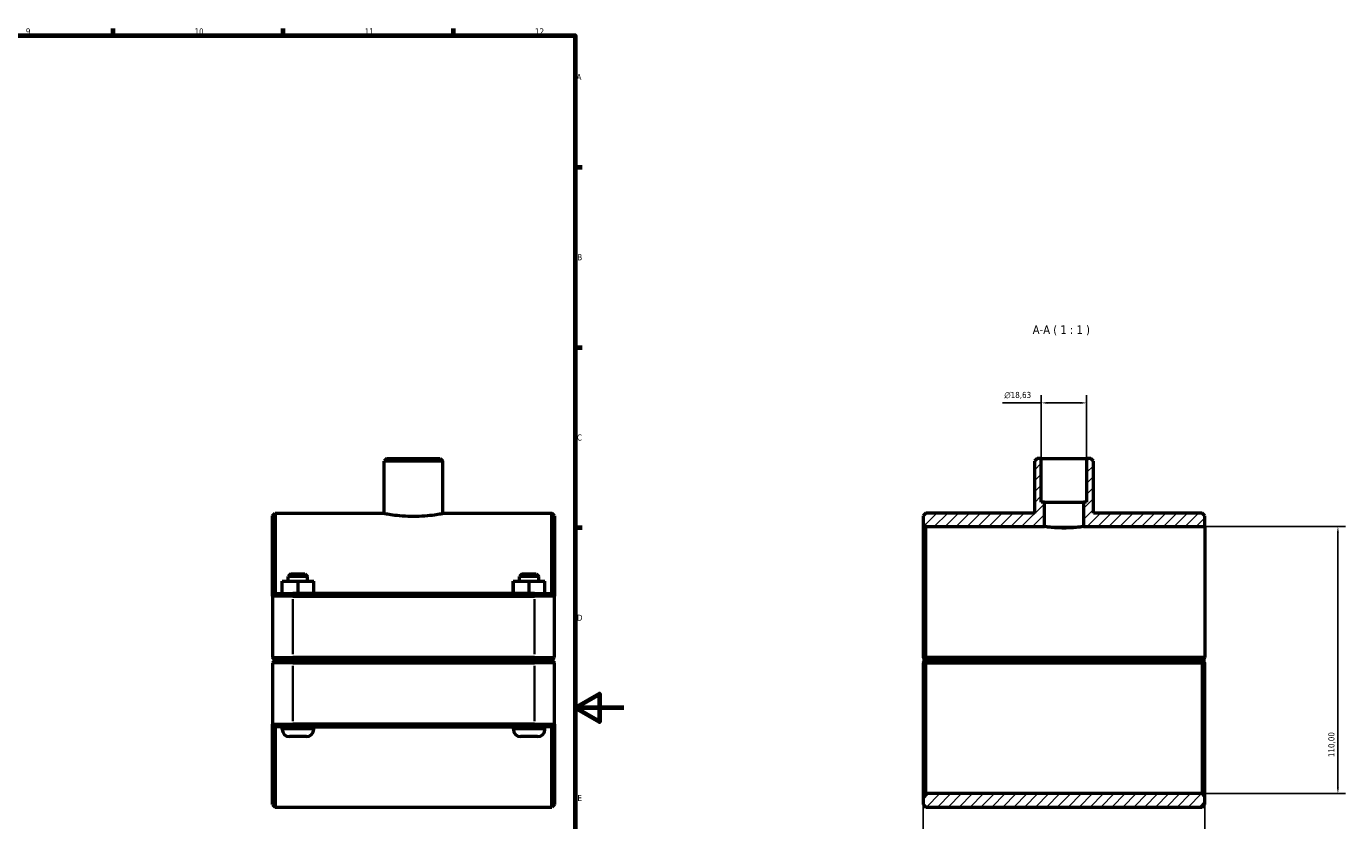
# Model space of a CAD drawing. Header units: millimetres. Extents: x 0 to 1138, y -25 to 1083.
# Tile 6 of 6: x 595 to 1138, y 251 to 578. Entities that reach past the tile are written whole.
import ezdxf

# ---------------------------------------------------------------- set-up
doc = ezdxf.new("R2010")
doc.units = ezdxf.units.MM
for name, color, linetype, lineweight in [('Border (ISO)', 7, 'Continuous', 70), ('Dimension (ISO)', 7, 'Continuous', 25), ('Hatch (ISO)', 7, 'Continuous', 18), ('Symbol (ISO)', 7, 'Continuous', 25), ('Visible (ISO)', 7, 'Continuous', 50), ('Visible Narrow (ISO)', 7, 'Continuous', 35)]:
    doc.layers.add(name, color=color, linetype=linetype, lineweight=lineweight)
doc.styles.add('Label Text (ISO)', font='tahoma.ttf')
doc.styles.add('Note Text (ISO)', font='tahoma.ttf')
doc.dimstyles.new('Default (ISO)', dxfattribs={"dimtxt": 2.5, "dimasz": 2.5, "dimexe": 3.175, "dimexo": 0, "dimgap": 0.762, "dimtad": 1, "dimrnd": 1e-08, "dimzin": 0, "dimtxsty": 'Note Text (ISO)', "dimcen": 0.09, "dimdle": 10, "dimclrd": 256, "dimclre": 256, "dimclrt": 232, "dimazin": 0, "dimtfac": 1.40208, "dimtmove": 0, "dimatfit": 3, "dimfxl": 1, "dimtolj": 1, "dimtzin": 0, "dimlwd": -1, "dimlwe": -1, "dimarcsym": 0})

# ---------------------------------------------------------------- blocks, each defined once
blk = doc.blocks.new('Borders Default Border')
at = {"layer": 'Border (ISO)'}
for p, q in [((630.75, 574), (630.75, 576.9)), ((700.83, 574), (700.83, 576.9)), ((770.92, 574), (770.92, 576.9)), ((821, 519.75), (823.9, 519.75)), ((821, 445.5), (823.9, 445.5)), ((821, 371.25), (823.9, 371.25))]:
    blk.add_line(p, q, dxfattribs=at)
at = {"layer": 'Border (ISO)', "flags": 128}
for points in [[(20, 20), (20, 574), (821, 574), (821, 20), (20, 20)], [(841, 297), (821, 297), (831, 302.77), (831, 291.23), (821, 297)]]:
    blk.add_lwpolyline(points, dxfattribs=at)
at = {"layer": 'Border (ISO)', "color": 232, "true_color": 0xca0064, "char_height": 2.5, "attachment_point": 7, "style": 'Note Text (ISO)'}
for s, insert in [('9', (594.88, 574.35)), ('10', (664.29, 574.35)), ('11', (734.37, 574.4)), ('12', (804.46, 574.4)), ('A', (821.59, 555.62)), ('B', (821.89, 481.37)), ('C', (821.73, 407.08)), ('D', (821.73, 332.88)), ('E', (821.94, 258.63))]:
    blk.add_mtext(s, dxfattribs=dict(at, insert=insert))
blk = doc.blocks.new('*D7')
at = {"layer": 'Defpoints', "color": 0, "transparency": 16777216}
for p in [(1012.91, 422.64), (1012.91, 399.68), (1031.55, 399.68)]:
    blk.add_point(p, dxfattribs=at)
at = {"layer": 'Dimension (ISO)', "transparency": 16777216}
for p, q in [((1012.91, 399.68), (1012.91, 425.82)), ((1031.55, 399.68), (1031.55, 425.82)), ((1012.91, 422.64), (996.93, 422.64)), ((1029.05, 422.64), (1015.41, 422.64))]:
    blk.add_line(p, q, dxfattribs=at)
for points in [[(1015.41, 423.06), (1015.41, 422.22), (1012.91, 422.64)], [(1029.05, 423.06), (1029.05, 422.22), (1031.55, 422.64)]]:
    blk.add_solid(points, dxfattribs=at)
at = {"layer": 'Dimension (ISO)', "color": 232, "true_color": 0xca0064, "transparency": 16777216, "insert": (997.69, 427.16), "char_height": 2.5, "attachment_point": 1, "style": 'Note Text (ISO)'}
blk.add_mtext('\\A1;\\fAIGDT|b0|i0;\\H2.5000;\\ln\\fTahoma|b0|i0;\\H2.5000;18,63', dxfattribs=at)
blk = doc.blocks.new('*D8')
at = {"layer": 'Defpoints', "color": 0, "transparency": 16777216}
for p in [(964.23, 317.83), (1080.23, 317.83), (964.23, 162.66)]:
    blk.add_point(p, dxfattribs=at)
at = {"layer": 'Dimension (ISO)', "transparency": 16777216}
for p, q in [((964.23, 317.83), (964.23, 159.49)), ((1080.23, 317.83), (1080.23, 159.49)), ((1077.73, 162.66), (966.73, 162.66))]:
    blk.add_line(p, q, dxfattribs=at)
for points in [[(966.73, 163.08), (966.73, 162.25), (964.23, 162.66)], [(1077.73, 163.08), (1077.73, 162.25), (1080.23, 162.66)]]:
    blk.add_solid(points, dxfattribs=at)
at = {"layer": 'Dimension (ISO)', "color": 232, "true_color": 0xca0064, "transparency": 16777216, "insert": (998.28, 166.6), "char_height": 2.5, "attachment_point": 1, "style": 'Note Text (ISO)'}
blk.add_mtext('\\A1;116,00', dxfattribs=at)
blk = doc.blocks.new('*D9')
at = {"layer": 'Defpoints', "color": 0, "transparency": 16777216}
for p in [(1014.23, 371.68), (1079.13, 261.68), (1135.01, 261.68)]:
    blk.add_point(p, dxfattribs=at)
at = {"layer": 'Dimension (ISO)', "transparency": 16777216}
for p, q in [((1014.23, 371.68), (1138.18, 371.68)), ((1135.01, 369.18), (1135.01, 264.18)), ((1079.13, 261.68), (1138.18, 261.68))]:
    blk.add_line(p, q, dxfattribs=at)
for points in [[(1134.59, 369.18), (1135.42, 369.18), (1135.01, 371.68)], [(1134.59, 264.18), (1135.42, 264.18), (1135.01, 261.68)]]:
    blk.add_solid(points, dxfattribs=at)
at = {"layer": 'Dimension (ISO)', "color": 232, "true_color": 0xca0064, "transparency": 16777216, "insert": (1131.07, 276.72), "char_height": 2.5, "attachment_point": 1, "rotation": 90, "style": 'Note Text (ISO)'}
blk.add_mtext('\\A1;110,00', dxfattribs=at)

msp = doc.modelspace()

# ---------------------------------------------------------------- hatches: boundary and pattern name
at = {"layer": 'Hatch (ISO)'}
h = msp.add_hatch(dxfattribs=at)
h.set_pattern_fill('ANSI31', color=256, scale=25.4, style=0)
h.set_pattern_definition([(45, (0, 0), (-2.245064, 2.245064), [])])
h.paths.add_polyline_path([(1080.2303, 257.2774), (1080.2303, 260.5774), (1079.1303, 261.6774), (965.3303, 261.6774), (964.2303, 260.5774), (964.2303, 257.2774), (965.3303, 256.1774), (1079.1303, 256.1774)])
h.paths.add_polyline_path([(1011.2201, 399.6774), (1010.1201, 398.5774), (1010.1201, 377.1774), (965.3303, 377.1774), (964.2303, 376.0774), (964.2303, 372.7774), (965.3303, 371.6774), (1014.2303, 371.6774), (1014.2303, 381.6774), (1012.9148, 381.6774), (1012.9148, 399.6774)])
h.paths.add_polyline_path([(1034.3404, 398.5774), (1033.2404, 399.6774), (1031.5458, 399.6774), (1031.5458, 381.6774), (1030.2303, 381.6774), (1030.2303, 371.6774), (1080.2303, 371.6774), (1080.2303, 376.0774), (1079.1303, 377.1774), (1034.3404, 377.1774)])

# ---------------------------------------------------------------- linework, layer by layer
at = {"layer": 'Visible (ISO)'}
for p, q in [((743.4536, 399.6774), (742.3536, 398.5774)), ((742.3536, 377.1774), (742.3536, 398.5774)), ((766.5739, 398.5774), (742.3536, 398.5774)), ((743.4536, 399.6774), (765.4739, 399.6774)), ((765.4739, 399.6774), (766.5739, 398.5774)), ((766.5739, 377.1774), (766.5739, 398.5774)), ((1011.2201, 399.6774), (1010.1201, 398.5774)), ((1010.1201, 398.5774), (1010.1201, 377.1774)), ((1012.9148, 399.6774), (1011.2201, 399.6774)), ((1012.9148, 381.6774), (1012.9148, 399.6774)), ((1012.9148, 399.6774), (1031.5458, 399.6774)), ((1033.2404, 399.6774), (1031.5458, 399.6774)), ((1031.5458, 399.6774), (1031.5458, 381.6774)), ((1034.3404, 398.5774), (1033.2404, 399.6774)), ((1034.3404, 377.1774), (1034.3404, 398.5774)), ((1014.2303, 381.6774), (1012.9148, 381.6774)), ((1014.2303, 371.6774), (1014.2303, 381.6774)), ((1014.2303, 381.6774), (1030.2303, 381.6774)), ((1031.5458, 381.6774), (1030.2303, 381.6774)), ((1030.2303, 381.6774), (1030.2303, 371.6774)), ((696.4637, 376.0774), (697.5637, 377.1774)), ((696.4637, 343.0774), (696.4637, 376.0774)), ((697.5637, 377.1774), (697.5637, 344.1774)), ((697.5637, 377.1774), (742.3536, 377.1774)), ((766.5739, 377.1774), (811.3637, 377.1774)), ((811.3637, 344.1774), (811.3637, 377.1774)), ((812.4637, 376.0774), (811.3637, 377.1774)), ((812.4637, 376.0774), (812.4637, 343.0774)), ((965.3303, 377.1774), (964.2303, 376.0774)), ((964.2303, 376.0774), (964.2303, 372.7774)), ((1010.1201, 377.1774), (965.3303, 377.1774)), ((1079.1303, 377.1774), (1034.3404, 377.1774)), ((1080.2303, 376.0774), (1079.1303, 377.1774)), ((1080.2303, 371.6774), (1080.2303, 376.0774)), ((964.2303, 372.7774), (965.3303, 371.6774)), ((964.2303, 372.7774), (964.2303, 317.8274)), ((965.3303, 371.6774), (1014.2303, 371.6774)), ((965.3303, 317.8273), (965.3303, 371.6774)), ((1030.2303, 371.6774), (1080.2303, 371.6774)), ((1080.2303, 371.6774), (1080.2303, 317.8274)), ((700.3437, 349.1774), (700.3839, 349.1774)), ((700.3437, 344.1774), (700.3437, 349.1774)), ((700.3839, 349.1774), (706.904, 349.1774)), ((700.3839, 344.1774), (700.3839, 349.1774)), ((703.9637, 352.1774), (702.8637, 351.0774)), ((710.8637, 351.0774), (702.8637, 351.0774)), ((702.8637, 349.1774), (702.8637, 351.0774)), ((703.9637, 352.1774), (709.7637, 352.1774)), ((706.904, 349.1774), (713.3838, 349.1774)), ((706.904, 344.1774), (706.904, 349.1774)), ((709.7637, 352.1774), (710.8637, 351.0774)), ((710.8637, 349.1774), (710.8637, 351.0774)), ((713.3838, 344.1774), (713.3838, 349.1774)), ((795.5437, 349.1774), (795.5839, 349.1774)), ((795.5437, 344.1774), (795.5437, 349.1774)), ((795.5839, 349.1774), (802.104, 349.1774)), ((795.5839, 344.1774), (795.5839, 349.1774)), ((799.1637, 352.1774), (798.0637, 351.0774)), ((806.0637, 351.0774), (798.0637, 351.0774)), ((798.0637, 349.1774), (798.0637, 351.0774)), ((799.1637, 352.1774), (804.9637, 352.1774)), ((802.104, 349.1774), (808.5838, 349.1774)), ((802.104, 344.1774), (802.104, 349.1774)), ((804.9637, 352.1774), (806.0637, 351.0774)), ((806.0637, 349.1774), (806.0637, 351.0774)), ((808.5838, 344.1774), (808.5838, 349.1774)), ((697.5637, 344.1774), (696.4637, 343.0774)), ((704.7137, 343.0774), (696.4637, 343.0774)), ((696.4637, 343.0774), (696.4637, 317.8274)), ((697.5637, 344.1774), (704.7137, 344.1774)), ((804.2137, 344.1774), (704.7137, 344.1774)), ((704.7137, 343.0774), (804.2137, 343.0774)), ((804.2137, 344.1774), (811.3637, 344.1774)), ((812.4637, 343.0774), (804.2137, 343.0774)), ((811.3637, 344.1774), (812.4637, 343.0774)), ((812.4637, 317.8274), (812.4637, 343.0774)), ((697.5637, 316.7274), (696.4637, 317.8274)), ((696.4637, 317.8274), (704.7137, 317.8274)), ((697.5637, 316.6274), (696.4637, 315.5274)), ((704.7137, 315.5274), (696.4637, 315.5274)), ((696.4637, 315.5274), (696.4637, 290.2774)), ((704.7137, 316.7274), (697.5637, 316.7274)), ((697.5637, 316.6274), (704.7137, 316.6274)), ((700.3637, 316.6274), (700.3637, 316.7274)), ((804.2137, 317.8274), (704.7137, 317.8274)), ((704.7137, 316.7274), (804.2137, 316.7274)), ((804.2137, 316.6274), (704.7137, 316.6274)), ((704.7137, 315.5274), (804.2137, 315.5274)), ((713.3637, 316.6274), (713.3637, 316.7274)), ((795.5637, 316.6274), (795.5637, 316.7274)), ((804.2137, 317.8274), (812.4637, 317.8274)), ((811.3637, 316.7274), (804.2137, 316.7274)), ((804.2137, 316.6274), (811.3637, 316.6274)), ((812.4637, 315.5274), (804.2137, 315.5274)), ((808.5637, 316.6274), (808.5637, 316.7274)), ((811.3637, 316.7274), (812.4637, 317.8274)), ((811.3637, 316.6274), (812.4637, 315.5274)), ((812.4637, 290.2774), (812.4637, 315.5274)), ((964.2303, 315.5274), (964.2303, 260.5774)), ((965.3303, 316.7274), (964.7817, 317.276)), ((964.7817, 316.0788), (965.3303, 316.6274)), ((1080.2302, 317.8273), (965.3303, 317.8273)), ((965.3303, 316.7274), (1079.1303, 316.7274)), ((1079.1303, 316.6274), (965.3303, 316.6274)), ((965.3303, 261.6774), (965.3303, 315.5274)), ((965.3303, 315.5274), (1079.1303, 315.5274)), ((968.1303, 316.7274), (968.1303, 316.6274)), ((981.1303, 316.7274), (981.1303, 316.6274)), ((1063.3303, 316.7274), (1063.3303, 316.6274)), ((1076.3303, 316.7274), (1076.3303, 316.6274)), ((1080.2302, 317.8273), (1079.1303, 316.7274)), ((1079.1303, 316.6274), (1079.6789, 316.0788)), ((1079.1303, 315.5274), (1079.1303, 261.6774)), ((1080.2303, 317.8274), (1080.2302, 317.8273)), ((1080.2303, 260.5774), (1080.2303, 315.5274)), ((696.4637, 257.2774), (696.4637, 290.2774)), ((696.4637, 290.2774), (704.7137, 290.2774)), ((697.5637, 289.1774), (696.4637, 290.2774)), ((697.5637, 289.1774), (697.5637, 256.1774)), ((704.7137, 289.1774), (697.5637, 289.1774)), ((700.3637, 288.1774), (700.3637, 289.1774)), ((804.2137, 290.2774), (704.7137, 290.2774)), ((704.7137, 289.1774), (804.2137, 289.1774)), ((713.3637, 288.1774), (713.3637, 289.1774)), ((795.5637, 288.1774), (795.5637, 289.1774)), ((804.2137, 290.2774), (812.4637, 290.2774)), ((811.3637, 289.1774), (804.2137, 289.1774)), ((808.5637, 288.1774), (808.5637, 289.1774)), ((811.3637, 289.1774), (812.4637, 290.2774)), ((811.3637, 256.1774), (811.3637, 289.1774)), ((812.4637, 290.2774), (812.4637, 257.2774)), ((710.3637, 285.1774), (703.3637, 285.1774)), ((805.5637, 285.1774), (798.5637, 285.1774)), ((965.3303, 261.6774), (964.2303, 260.5774)), ((1079.1303, 261.6774), (965.3303, 261.6774)), ((1080.2303, 260.5774), (1079.1303, 261.6774)), ((696.4637, 257.2774), (697.5637, 256.1774)), ((697.5637, 256.1774), (811.3637, 256.1774)), ((812.4637, 257.2774), (811.3637, 256.1774)), ((964.2303, 260.5774), (964.2303, 257.2774)), ((964.2303, 257.2774), (965.3303, 256.1774)), ((965.3303, 256.1774), (1079.1303, 256.1774)), ((1079.1303, 256.1774), (1080.2303, 257.2774)), ((1080.2303, 257.2774), (1080.2303, 260.5774))]:
    msp.add_line(p, q, dxfattribs=at)
for centre, start, end in [((703.3637, 288.1774), 180, 270), ((710.3637, 288.1774), 270, 0), ((798.5637, 288.1774), 180, 270), ((805.5637, 288.1774), 270, 0)]:
    msp.add_arc(centre, 3, start, end, dxfattribs=at)
for points, knots in [([(742.3536, 377.1774), (742.3536, 377.1774), (742.6592, 377.1139), (743.8964, 376.8845), (744.8277, 376.7217), (746.9735, 376.4149), (748.3325, 376.2507), (751.3149, 376.0179), (752.9387, 375.953), (754.4637, 375.953)], [5.49006216, 5.49006216, 5.49006216, 5.49006216, 5.94755447, 5.94755447, 6.40504679, 6.40504679, 6.86256483, 6.86256483, 7.32008287, 7.32008287, 7.32008287, 7.32008287]), ([(754.4637, 375.953), (755.9888, 375.953), (757.6126, 376.0179), (760.595, 376.2507), (761.954, 376.4149), (764.0998, 376.7217), (765.0311, 376.8845), (766.2683, 377.1139), (766.5739, 377.1774), (766.5739, 377.1774)], [0, 0, 0, 0, 0.45751804, 0.45751804, 0.91503608, 0.91503608, 1.3725284, 1.3725284, 1.83002072, 1.83002072, 1.83002072, 1.83002072]), ([(1022.2303, 371.0924), (1021.2242, 371.0924), (1020.1521, 371.1232), (1018.1815, 371.234), (1017.2829, 371.3123), (1015.864, 371.459), (1015.2485, 371.537), (1014.4316, 371.647), (1014.2303, 371.6774), (1014.2303, 371.6774)], [0, 0, 0, 0, 0.30181198, 0.30181198, 0.60362397, 0.60362397, 0.9054313, 0.9054313, 1.20723864, 1.20723864, 1.20723864, 1.20723864]), ([(1030.2303, 371.6774), (1030.2303, 371.6774), (1030.0289, 371.647), (1029.2121, 371.537), (1028.5966, 371.459), (1027.1777, 371.3123), (1026.279, 371.234), (1024.3084, 371.1232), (1023.2363, 371.0924), (1022.2303, 371.0924)], [3.62171591, 3.62171591, 3.62171591, 3.62171591, 3.92352325, 3.92352325, 4.22533058, 4.22533058, 4.52714256, 4.52714256, 4.82895455, 4.82895455, 4.82895455, 4.82895455])]:
    msp.add_open_spline(points, degree=3, knots=knots, dxfattribs=at)
for points in [[(964.7817, 317.276), (964.5073, 317.5503), (964.2303, 317.8274)], [(964.2303, 315.5274), (964.5073, 315.8044), (964.7817, 316.0788)], [(1079.6789, 316.0788), (1079.9532, 315.8044), (1080.2303, 315.5274)]]:
    msp.add_open_spline(points, degree=2, dxfattribs=at)
for points, weights in [([(964.7817, 317.276), (965.0588, 317.553), (965.3303, 317.8273)], [1.00580210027, 1.00874308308, 1.01164178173]), ([(965.3303, 315.5274), (965.0588, 315.8017), (964.7817, 316.0788)], [1.01164178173, 1.00874308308, 1.00580210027]), ([(1079.6789, 316.0788), (1079.4018, 315.8017), (1079.1303, 315.5274)], [1.00580210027, 1.00874308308, 1.01164178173])]:
    msp.add_rational_spline(points, weights, degree=2, dxfattribs=at)
at = {"layer": 'Visible Narrow (ISO)'}
for p, q in [((704.7137, 344.1224), (704.7137, 343.1324)), ((804.2137, 344.1224), (804.2137, 343.1324)), ((704.7137, 319.0899), (704.7137, 341.8149)), ((804.2137, 341.8149), (804.2137, 319.0899)), ((704.7137, 316.7824), (704.7137, 317.7724)), ((704.7137, 316.5724), (704.7137, 315.5824)), ((804.2137, 316.7824), (804.2137, 317.7724)), ((804.2137, 316.5724), (804.2137, 315.5824)), ((704.7137, 291.5399), (704.7137, 314.2649)), ((804.2137, 314.2649), (804.2137, 291.5399)), ((700.4438, 288.1774), (713.2837, 288.1774)), ((704.7137, 289.2324), (704.7137, 290.2224)), ((795.6438, 288.1774), (808.4837, 288.1774)), ((804.2137, 289.2324), (804.2137, 290.2224))]:
    msp.add_line(p, q, dxfattribs=at)

# ---------------------------------------------------------------- block references
msp.add_blockref('Borders Default Border', (0, 0))

# ---------------------------------------------------------------- texts
at = {"layer": 'Symbol (ISO)', "insert": (1009.3679, 450.4274), "char_height": 3.5, "attachment_point": 7, "style": 'Label Text (ISO)'}
msp.add_mtext('A-A ( 1 : 1 )', dxfattribs=at)

# ---------------------------------------------------------------- dimensions: what is measured, and where the dimension line sits
at = {"layer": 'Dimension (ISO)'}
dim = msp.add_linear_dim(base=(1012.9148, 422.6407), p1=(1031.5458, 399.6774), p2=(1012.9148, 399.6774), angle=180, text='\\fAIGDT|b0|i0;\\H2.5000;\\ln\\fTahoma|b0|i0;\\H2.5000;<>', dimstyle='Default (ISO)', override={"dimdec": 2, "dimtp": 0, "dimtm": 0, "dimtdec": 2, "dimtofl": 0, "dimatfit": 2}, dxfattribs=at)
dim.commit()
dim.dimension.update_dxf_attribs({"geometry": '*D7', "text_midpoint": (1003.2178, 422.6407), "dimtype": 160})
dim = msp.add_linear_dim(base=(1135.0061, 261.6774), p1=(1014.2303, 371.6774), p2=(1079.1303, 261.6774), angle=270, dimstyle='Default (ISO)', override={"dimdec": 2, "dimtp": 0, "dimtm": 0, "dimtdec": 2, "dimtofl": 0, "dimatfit": 1}, dxfattribs=at)
dim.commit()
dim.dimension.update_dxf_attribs({"geometry": '*D9', "text_midpoint": (1135.0061, 281.6774), "dimtype": 160})
dim = msp.add_linear_dim(base=(964.2303, 162.6623), p1=(1080.2303, 317.8274), p2=(964.2303, 317.8274), dimstyle='Default (ISO)', override={"dimdec": 2, "dimtp": 0, "dimtm": 0, "dimtdec": 2, "dimtofl": 0, "dimatfit": 1}, dxfattribs=at)
dim.commit()
dim.dimension.update_dxf_attribs({"geometry": '*D8', "text_midpoint": (1003.2303, 162.6623), "dimtype": 160})

doc.saveas('drawing.dxf')
